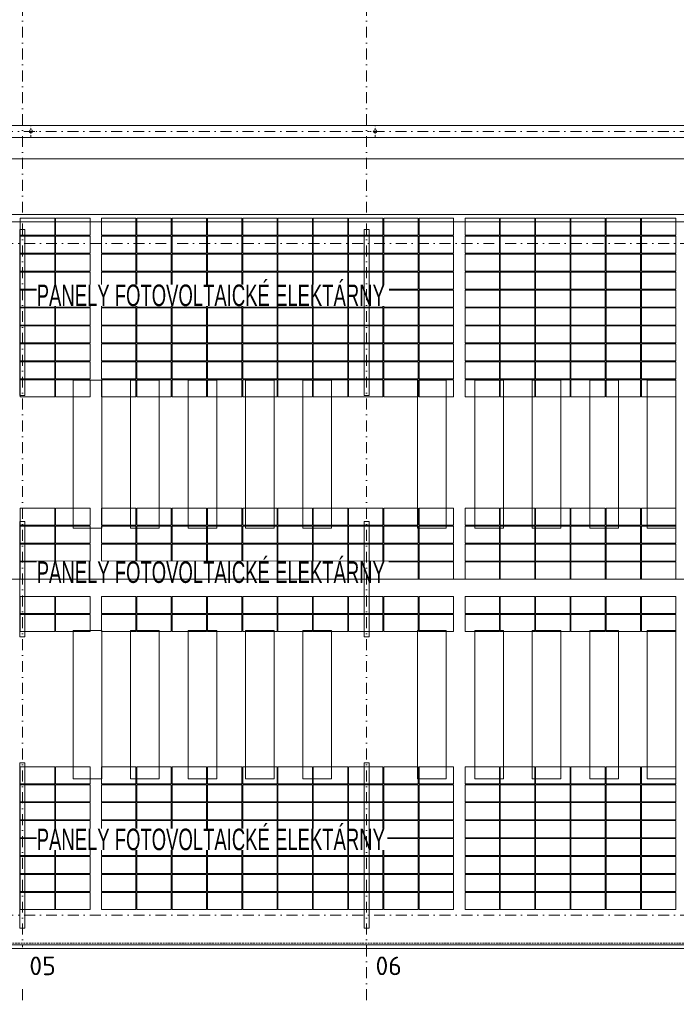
# Model space of a CAD drawing. Header units: millimetres. Extents: x -385852 to 693036, y -525006 to 444206.
# Tile 151 of 156: x 341907 to 364795, y 146890 to 181192. Entities that reach past the tile are written whole.
import ezdxf

# ---------------------------------------------------------------- set-up
doc = ezdxf.new("R2010")
doc.units = ezdxf.units.MM
for name, pattern in [('CENTERX2', [101.6, 63.5, -12.7, 12.7, -12.7]), ('DASHDOT', [25.4, 12.7, -6.35, 0, -6.35]), ('DASHED', [19.05, 12.7, -6.35]), ('HIDDEN', [9.525, 6.35, -3.175])]:
    doc.linetypes.add(name, pattern=pattern)
for name, color, linetype, lineweight in [('A99_FVE', 30, 'Continuous', 5), ('A99_N_kce-pod', 7, 'DASHED', 20), ('A99_N_txt-popis-200', 240, 'Continuous', 5), ('A99_S_kce-demolice', 30, 'Continuous', 20), ('A99_S_kce-pohl', 61, 'Continuous', 5), ('A99_S_osy', 1, 'CENTERX2', 5)]:
    doc.layers.add(name, color=color, linetype=linetype, lineweight=lineweight)
doc.styles.add('ad_popis 100', font='isocpeur.ttf', dxfattribs={"height": 200})
doc.styles.get("Standard").update_dxf_attribs({"font": 'isocpeur.ttf', "width": 0.75})

msp = doc.modelspace()

# ---------------------------------------------------------------- linework, layer by layer
at = {"layer": 'A99_FVE', "lineweight": 5, "ltscale": 2}
for points in [[(343130, 174275), (343130, 173680), (341930, 173680), (341930, 174275)], [(344360, 174275), (344360, 173680), (343160, 173680), (343160, 174275)], [(344760, 174275), (344760, 173680), (345960, 173680), (345960, 174275)], [(345990, 174275), (345990, 173680), (347190, 173680), (347190, 174275)], [(347220, 174275), (347220, 173680), (348420, 173680), (348420, 174275)], [(348450, 174275), (348450, 173680), (349650, 173680), (349650, 174275)], [(349680, 174275), (349680, 173680), (350880, 173680), (350880, 174275)], [(352110, 174275), (352110, 173680), (350910, 173680), (350910, 174275)], [(353340, 174275), (353340, 173680), (352140, 173680), (352140, 174275)], [(354570, 174275), (354570, 173680), (353370, 173680), (353370, 174275)], [(355800, 174275), (355800, 173680), (354600, 173680), (354600, 174275)], [(357030, 174275), (357030, 173680), (355830, 173680), (355830, 174275)], [(357430, 174275), (357430, 173680), (358630, 173680), (358630, 174275)], [(358660, 174275), (358660, 173680), (359860, 173680), (359860, 174275)], [(359890, 174275), (359890, 173680), (361090, 173680), (361090, 174275)], [(361120, 174275), (361120, 173680), (362320, 173680), (362320, 174275)], [(362350, 174275), (362350, 173680), (363550, 173680), (363550, 174275)], [(364780, 174275), (364780, 173680), (363580, 173680), (363580, 174275)], [(343130, 173055), (343130, 173650), (341930, 173650), (341930, 173055)], [(344360, 173055), (344360, 173650), (343160, 173650), (343160, 173055)], [(344760, 173055), (344760, 173650), (345960, 173650), (345960, 173055)], [(345990, 173055), (345990, 173650), (347190, 173650), (347190, 173055)], [(347220, 173055), (347220, 173650), (348420, 173650), (348420, 173055)], [(348450, 173055), (348450, 173650), (349650, 173650), (349650, 173055)], [(349680, 173055), (349680, 173650), (350880, 173650), (350880, 173055)], [(352110, 173055), (352110, 173650), (350910, 173650), (350910, 173055)], [(353340, 173055), (353340, 173650), (352140, 173650), (352140, 173055)], [(354570, 173055), (354570, 173650), (353370, 173650), (353370, 173055)], [(355800, 173055), (355800, 173650), (354600, 173650), (354600, 173055)], [(357030, 173055), (357030, 173650), (355830, 173650), (355830, 173055)], [(357430, 173055), (357430, 173650), (358630, 173650), (358630, 173055)], [(358660, 173055), (358660, 173650), (359860, 173650), (359860, 173055)], [(359890, 173055), (359890, 173650), (361090, 173650), (361090, 173055)], [(361120, 173055), (361120, 173650), (362320, 173650), (362320, 173055)], [(362350, 173055), (362350, 173650), (363550, 173650), (363550, 173055)], [(364780, 173055), (364780, 173650), (363580, 173650), (363580, 173055)], [(343130, 173025), (343130, 172430), (341930, 172430), (341930, 173025)], [(344360, 173025), (344360, 172430), (343160, 172430), (343160, 173025)], [(344760, 173025), (344760, 172430), (345960, 172430), (345960, 173025)], [(345990, 173025), (345990, 172430), (347190, 172430), (347190, 173025)], [(347220, 173025), (347220, 172430), (348420, 172430), (348420, 173025)], [(348450, 173025), (348450, 172430), (349650, 172430), (349650, 173025)], [(349680, 173025), (349680, 172430), (350880, 172430), (350880, 173025)], [(352110, 173025), (352110, 172430), (350910, 172430), (350910, 173025)], [(353340, 173025), (353340, 172430), (352140, 172430), (352140, 173025)], [(354570, 173025), (354570, 172430), (353370, 172430), (353370, 173025)], [(355800, 173025), (355800, 172430), (354600, 172430), (354600, 173025)], [(357030, 173025), (357030, 172430), (355830, 172430), (355830, 173025)], [(357430, 173025), (357430, 172430), (358630, 172430), (358630, 173025)], [(358660, 173025), (358660, 172430), (359860, 172430), (359860, 173025)], [(359890, 173025), (359890, 172430), (361090, 172430), (361090, 173025)], [(361120, 173025), (361120, 172430), (362320, 172430), (362320, 173025)], [(362350, 173025), (362350, 172430), (363550, 172430), (363550, 173025)], [(364780, 173025), (364780, 172430), (363580, 172430), (363580, 173025)], [(343130, 171805), (343130, 172400), (341930, 172400), (341930, 171805)], [(344360, 171805), (344360, 172400), (343160, 172400), (343160, 171805)], [(344760, 171805), (344760, 172400), (345960, 172400), (345960, 171805)], [(345990, 171805), (345990, 172400), (347190, 172400), (347190, 171805)], [(347220, 171805), (347220, 172400), (348420, 172400), (348420, 171805)], [(348450, 171805), (348450, 172400), (349650, 172400), (349650, 171805)], [(349680, 171805), (349680, 172400), (350880, 172400), (350880, 171805)], [(352110, 171805), (352110, 172400), (350910, 172400), (350910, 171805)], [(353340, 171805), (353340, 172400), (352140, 172400), (352140, 171805)], [(354570, 171805), (354570, 172400), (353370, 172400), (353370, 171805)], [(355800, 171805), (355800, 172400), (354600, 172400), (354600, 171805)], [(357030, 171805), (357030, 172400), (355830, 172400), (355830, 171805)], [(357430, 171805), (357430, 172400), (358630, 172400), (358630, 171805)], [(358660, 171805), (358660, 172400), (359860, 172400), (359860, 171805)], [(359890, 171805), (359890, 172400), (361090, 172400), (361090, 171805)], [(361120, 171805), (361120, 172400), (362320, 172400), (362320, 171805)], [(362350, 171805), (362350, 172400), (363550, 172400), (363550, 171805)], [(364780, 171805), (364780, 172400), (363580, 172400), (363580, 171805)], [(343130, 171180), (343130, 171775), (341930, 171775), (341930, 171180)], [(344360, 171180), (344360, 171775), (343160, 171775), (343160, 171180)], [(344760, 171180), (344760, 171775), (345960, 171775), (345960, 171180)], [(345990, 171180), (345990, 171775), (347190, 171775), (347190, 171180)], [(347220, 171180), (347220, 171775), (348420, 171775), (348420, 171180)], [(348450, 171180), (348450, 171775), (349650, 171775), (349650, 171180)], [(349680, 171180), (349680, 171775), (350880, 171775), (350880, 171180)], [(352110, 171180), (352110, 171775), (350910, 171775), (350910, 171180)], [(353340, 171180), (353340, 171775), (352140, 171775), (352140, 171180)], [(354570, 171180), (354570, 171775), (353370, 171775), (353370, 171180)], [(355800, 171180), (355800, 171775), (354600, 171775), (354600, 171180)], [(357030, 171180), (357030, 171775), (355830, 171775), (355830, 171180)], [(357430, 171180), (357430, 171775), (358630, 171775), (358630, 171180)], [(358660, 171180), (358660, 171775), (359860, 171775), (359860, 171180)], [(359890, 171180), (359890, 171775), (361090, 171775), (361090, 171180)], [(361120, 171180), (361120, 171775), (362320, 171775), (362320, 171180)], [(362350, 171180), (362350, 171775), (363550, 171775), (363550, 171180)], [(364780, 171180), (364780, 171775), (363580, 171775), (363580, 171180)], [(343130, 170555), (343130, 171150), (341930, 171150), (341930, 170555)], [(344360, 170555), (344360, 171150), (343160, 171150), (343160, 170555)], [(344760, 170555), (344760, 171150), (345960, 171150), (345960, 170555)], [(345990, 170555), (345990, 171150), (347190, 171150), (347190, 170555)], [(347220, 170555), (347220, 171150), (348420, 171150), (348420, 170555)], [(348450, 170555), (348450, 171150), (349650, 171150), (349650, 170555)], [(349680, 170555), (349680, 171150), (350880, 171150), (350880, 170555)], [(352110, 170555), (352110, 171150), (350910, 171150), (350910, 170555)], [(353340, 170555), (353340, 171150), (352140, 171150), (352140, 170555)], [(354570, 170555), (354570, 171150), (353370, 171150), (353370, 170555)], [(355800, 170555), (355800, 171150), (354600, 171150), (354600, 170555)], [(357030, 170555), (357030, 171150), (355830, 171150), (355830, 170555)], [(357430, 170555), (357430, 171150), (358630, 171150), (358630, 170555)], [(358660, 170555), (358660, 171150), (359860, 171150), (359860, 170555)], [(359890, 170555), (359890, 171150), (361090, 171150), (361090, 170555)], [(361120, 170555), (361120, 171150), (362320, 171150), (362320, 170555)], [(362350, 170555), (362350, 171150), (363550, 171150), (363550, 170555)], [(364780, 170555), (364780, 171150), (363580, 171150), (363580, 170555)], [(343130, 169930), (343130, 170525), (341930, 170525), (341930, 169930)], [(344360, 169930), (344360, 170525), (343160, 170525), (343160, 169930)], [(344760, 169930), (344760, 170525), (345960, 170525), (345960, 169930)], [(345990, 169930), (345990, 170525), (347190, 170525), (347190, 169930)], [(347220, 169930), (347220, 170525), (348420, 170525), (348420, 169930)], [(348450, 169930), (348450, 170525), (349650, 170525), (349650, 169930)], [(349680, 169930), (349680, 170525), (350880, 170525), (350880, 169930)], [(352110, 169930), (352110, 170525), (350910, 170525), (350910, 169930)], [(353340, 169930), (353340, 170525), (352140, 170525), (352140, 169930)], [(354570, 169930), (354570, 170525), (353370, 170525), (353370, 169930)], [(355800, 169930), (355800, 170525), (354600, 170525), (354600, 169930)], [(357030, 169930), (357030, 170525), (355830, 170525), (355830, 169930)], [(357430, 169930), (357430, 170525), (358630, 170525), (358630, 169930)], [(358660, 169930), (358660, 170525), (359860, 170525), (359860, 169930)], [(359890, 169930), (359890, 170525), (361090, 170525), (361090, 169930)], [(361120, 169930), (361120, 170525), (362320, 170525), (362320, 169930)], [(362350, 169930), (362350, 170525), (363550, 170525), (363550, 169930)], [(364780, 169930), (364780, 170525), (363580, 170525), (363580, 169930)], [(343130, 169305), (343130, 169900), (341930, 169900), (341930, 169305)], [(344360, 169305), (344360, 169900), (343160, 169900), (343160, 169305)], [(344760, 169305), (344760, 169900), (345960, 169900), (345960, 169305)], [(345990, 169305), (345990, 169900), (347190, 169900), (347190, 169305)], [(347220, 169305), (347220, 169900), (348420, 169900), (348420, 169305)], [(348450, 169305), (348450, 169900), (349650, 169900), (349650, 169305)], [(349680, 169305), (349680, 169900), (350880, 169900), (350880, 169305)], [(352110, 169305), (352110, 169900), (350910, 169900), (350910, 169305)], [(353340, 169305), (353340, 169900), (352140, 169900), (352140, 169305)], [(354570, 169305), (354570, 169900), (353370, 169900), (353370, 169305)], [(355800, 169305), (355800, 169900), (354600, 169900), (354600, 169305)], [(357030, 169305), (357030, 169900), (355830, 169900), (355830, 169305)], [(357430, 169305), (357430, 169900), (358630, 169900), (358630, 169305)], [(358660, 169305), (358660, 169900), (359860, 169900), (359860, 169305)], [(359890, 169305), (359890, 169900), (361090, 169900), (361090, 169305)], [(361120, 169305), (361120, 169900), (362320, 169900), (362320, 169305)], [(362350, 169305), (362350, 169900), (363550, 169900), (363550, 169305)], [(364780, 169305), (364780, 169900), (363580, 169900), (363580, 169305)], [(343130, 168680), (343130, 169275), (341930, 169275), (341930, 168680)], [(344360, 168680), (344360, 169275), (343160, 169275), (343160, 168680)], [(344760, 168680), (344760, 169275), (345960, 169275), (345960, 168680)], [(345990, 168680), (345990, 169275), (347190, 169275), (347190, 168680)], [(347220, 168680), (347220, 169275), (348420, 169275), (348420, 168680)], [(348450, 168680), (348450, 169275), (349650, 169275), (349650, 168680)], [(349680, 168680), (349680, 169275), (350880, 169275), (350880, 168680)], [(352110, 168680), (352110, 169275), (350910, 169275), (350910, 168680)], [(353340, 168680), (353340, 169275), (352140, 169275), (352140, 168680)], [(354570, 168680), (354570, 169275), (353370, 169275), (353370, 168680)], [(355800, 168680), (355800, 169275), (354600, 169275), (354600, 168680)], [(357030, 168680), (357030, 169275), (355830, 169275), (355830, 168680)], [(357430, 168680), (357430, 169275), (358630, 169275), (358630, 168680)], [(358660, 168680), (358660, 169275), (359860, 169275), (359860, 168680)], [(359890, 168680), (359890, 169275), (361090, 169275), (361090, 168680)], [(361120, 168680), (361120, 169275), (362320, 169275), (362320, 168680)], [(362350, 168680), (362350, 169275), (363550, 169275), (363550, 168680)], [(364780, 168680), (364780, 169275), (363580, 169275), (363580, 168680)], [(343130, 168055), (343130, 168650), (341930, 168650), (341930, 168055)], [(344360, 168055), (344360, 168650), (343160, 168650), (343160, 168055)], [(344760, 168055), (344760, 168650), (345960, 168650), (345960, 168055)], [(345990, 168055), (345990, 168650), (347190, 168650), (347190, 168055)], [(347220, 168055), (347220, 168650), (348420, 168650), (348420, 168055)], [(348450, 168055), (348450, 168650), (349650, 168650), (349650, 168055)], [(349680, 168055), (349680, 168650), (350880, 168650), (350880, 168055)], [(352110, 168055), (352110, 168650), (350910, 168650), (350910, 168055)], [(353340, 168055), (353340, 168650), (352140, 168650), (352140, 168055)], [(354570, 168055), (354570, 168650), (353370, 168650), (353370, 168055)], [(355800, 168055), (355800, 168650), (354600, 168650), (354600, 168055)], [(357030, 168055), (357030, 168650), (355830, 168650), (355830, 168055)], [(357430, 168055), (357430, 168650), (358630, 168650), (358630, 168055)], [(358660, 168055), (358660, 168650), (359860, 168650), (359860, 168055)], [(359890, 168055), (359890, 168650), (361090, 168650), (361090, 168055)], [(361120, 168055), (361120, 168650), (362320, 168650), (362320, 168055)], [(362350, 168055), (362350, 168650), (363550, 168650), (363550, 168055)], [(364780, 168055), (364780, 168650), (363580, 168650), (363580, 168055)], [(343130, 163580), (343130, 164175), (341930, 164175), (341930, 163580)], [(344360, 163580), (344360, 164175), (343160, 164175), (343160, 163580)], [(344760, 163580), (344760, 164175), (345960, 164175), (345960, 163580)], [(345990, 163580), (345990, 164175), (347190, 164175), (347190, 163580)], [(347220, 163580), (347220, 164175), (348420, 164175), (348420, 163580)], [(348450, 163580), (348450, 164175), (349650, 164175), (349650, 163580)], [(349680, 163580), (349680, 164175), (350880, 164175), (350880, 163580)], [(352110, 163580), (352110, 164175), (350910, 164175), (350910, 163580)], [(353340, 163580), (353340, 164175), (352140, 164175), (352140, 163580)], [(354570, 163580), (354570, 164175), (353370, 164175), (353370, 163580)], [(355800, 163580), (355800, 164175), (354600, 164175), (354600, 163580)], [(357030, 163580), (357030, 164175), (355830, 164175), (355830, 163580)], [(357430, 163580), (357430, 164175), (358630, 164175), (358630, 163580)], [(358660, 163580), (358660, 164175), (359860, 164175), (359860, 163580)], [(359890, 163580), (359890, 164175), (361090, 164175), (361090, 163580)], [(361120, 163580), (361120, 164175), (362320, 164175), (362320, 163580)], [(362350, 163580), (362350, 164175), (363550, 164175), (363550, 163580)], [(364780, 163580), (364780, 164175), (363580, 164175), (363580, 163580)], [(343130, 162955), (343130, 163550), (341930, 163550), (341930, 162955)], [(344360, 162955), (344360, 163550), (343160, 163550), (343160, 162955)], [(344760, 162955), (344760, 163550), (345960, 163550), (345960, 162955)], [(345990, 162955), (345990, 163550), (347190, 163550), (347190, 162955)], [(347220, 162955), (347220, 163550), (348420, 163550), (348420, 162955)], [(348450, 162955), (348450, 163550), (349650, 163550), (349650, 162955)], [(349680, 162955), (349680, 163550), (350880, 163550), (350880, 162955)], [(352110, 162955), (352110, 163550), (350910, 163550), (350910, 162955)], [(353340, 162955), (353340, 163550), (352140, 163550), (352140, 162955)], [(354570, 162955), (354570, 163550), (353370, 163550), (353370, 162955)], [(355800, 162955), (355800, 163550), (354600, 163550), (354600, 162955)], [(357030, 162955), (357030, 163550), (355830, 163550), (355830, 162955)], [(357430, 162955), (357430, 163550), (358630, 163550), (358630, 162955)], [(358660, 162955), (358660, 163550), (359860, 163550), (359860, 162955)], [(359890, 162955), (359890, 163550), (361090, 163550), (361090, 162955)], [(361120, 162955), (361120, 163550), (362320, 163550), (362320, 162955)], [(362350, 162955), (362350, 163550), (363550, 163550), (363550, 162955)], [(364780, 162955), (364780, 163550), (363580, 163550), (363580, 162955)], [(343130, 162330), (343130, 162925), (341930, 162925), (341930, 162330)], [(344360, 162330), (344360, 162925), (343160, 162925), (343160, 162330)], [(344760, 162330), (344760, 162925), (345960, 162925), (345960, 162330)], [(345990, 162330), (345990, 162925), (347190, 162925), (347190, 162330)], [(347220, 162330), (347220, 162925), (348420, 162925), (348420, 162330)], [(348450, 162330), (348450, 162925), (349650, 162925), (349650, 162330)], [(349680, 162330), (349680, 162925), (350880, 162925), (350880, 162330)], [(352110, 162330), (352110, 162925), (350910, 162925), (350910, 162330)], [(353340, 162330), (353340, 162925), (352140, 162925), (352140, 162330)], [(354570, 162330), (354570, 162925), (353370, 162925), (353370, 162330)], [(355800, 162330), (355800, 162925), (354600, 162925), (354600, 162330)], [(357030, 162330), (357030, 162925), (355830, 162925), (355830, 162330)], [(357430, 162330), (357430, 162925), (358630, 162925), (358630, 162330)], [(358660, 162330), (358660, 162925), (359860, 162925), (359860, 162330)], [(359890, 162330), (359890, 162925), (361090, 162925), (361090, 162330)], [(361120, 162330), (361120, 162925), (362320, 162925), (362320, 162330)], [(362350, 162330), (362350, 162925), (363550, 162925), (363550, 162330)], [(364780, 162330), (364780, 162925), (363580, 162925), (363580, 162330)], [(343130, 161705), (343130, 162300), (341930, 162300), (341930, 161705)], [(344360, 161705), (344360, 162300), (343160, 162300), (343160, 161705)], [(344760, 161705), (344760, 162300), (345960, 162300), (345960, 161705)], [(345990, 161705), (345990, 162300), (347190, 162300), (347190, 161705)], [(347220, 161705), (347220, 162300), (348420, 162300), (348420, 161705)], [(348450, 161705), (348450, 162300), (349650, 162300), (349650, 161705)], [(349680, 161705), (349680, 162300), (350880, 162300), (350880, 161705)], [(352110, 161705), (352110, 162300), (350910, 162300), (350910, 161705)], [(353340, 161705), (353340, 162300), (352140, 162300), (352140, 161705)], [(354570, 161705), (354570, 162300), (353370, 162300), (353370, 161705)], [(355800, 161705), (355800, 162300), (354600, 162300), (354600, 161705)], [(357030, 161705), (357030, 162300), (355830, 162300), (355830, 161705)], [(357430, 161705), (357430, 162300), (358630, 162300), (358630, 161705)], [(358660, 161705), (358660, 162300), (359860, 162300), (359860, 161705)], [(359890, 161705), (359890, 162300), (361090, 162300), (361090, 161705)], [(361120, 161705), (361120, 162300), (362320, 162300), (362320, 161705)], [(362350, 161705), (362350, 162300), (363550, 162300), (363550, 161705)], [(364780, 161705), (364780, 162300), (363580, 162300), (363580, 161705)], [(343130, 160500), (343130, 161095), (341930, 161095), (341930, 160500)], [(344360, 160500), (344360, 161095), (343160, 161095), (343160, 160500)], [(344760, 160500), (344760, 161095), (345960, 161095), (345960, 160500)], [(345990, 160500), (345990, 161095), (347190, 161095), (347190, 160500)], [(347220, 160500), (347220, 161095), (348420, 161095), (348420, 160500)], [(348450, 160500), (348450, 161095), (349650, 161095), (349650, 160500)], [(349680, 160500), (349680, 161095), (350880, 161095), (350880, 160500)], [(352110, 160500), (352110, 161095), (350910, 161095), (350910, 160500)], [(353340, 160500), (353340, 161095), (352140, 161095), (352140, 160500)], [(354570, 160500), (354570, 161095), (353370, 161095), (353370, 160500)], [(355800, 160500), (355800, 161095), (354600, 161095), (354600, 160500)], [(357030, 160500), (357030, 161095), (355830, 161095), (355830, 160500)], [(357430, 160500), (357430, 161095), (358630, 161095), (358630, 160500)], [(358660, 160500), (358660, 161095), (359860, 161095), (359860, 160500)], [(359890, 160500), (359890, 161095), (361090, 161095), (361090, 160500)], [(361120, 160500), (361120, 161095), (362320, 161095), (362320, 160500)], [(362350, 160500), (362350, 161095), (363550, 161095), (363550, 160500)], [(364780, 160500), (364780, 161095), (363580, 161095), (363580, 160500)], [(343130, 159875), (343130, 160470), (341930, 160470), (341930, 159875)], [(344360, 159875), (344360, 160470), (343160, 160470), (343160, 159875)], [(344760, 159875), (344760, 160470), (345960, 160470), (345960, 159875)], [(345990, 159875), (345990, 160470), (347190, 160470), (347190, 159875)], [(347220, 159875), (347220, 160470), (348420, 160470), (348420, 159875)], [(348450, 159875), (348450, 160470), (349650, 160470), (349650, 159875)], [(349680, 159875), (349680, 160470), (350880, 160470), (350880, 159875)], [(352110, 159875), (352110, 160470), (350910, 160470), (350910, 159875)], [(353340, 159875), (353340, 160470), (352140, 160470), (352140, 159875)], [(354570, 159875), (354570, 160470), (353370, 160470), (353370, 159875)], [(355800, 159875), (355800, 160470), (354600, 160470), (354600, 159875)], [(357030, 159875), (357030, 160470), (355830, 160470), (355830, 159875)], [(357430, 159875), (357430, 160470), (358630, 160470), (358630, 159875)], [(358660, 159875), (358660, 160470), (359860, 160470), (359860, 159875)], [(359890, 159875), (359890, 160470), (361090, 160470), (361090, 159875)], [(361120, 159875), (361120, 160470), (362320, 160470), (362320, 159875)], [(362350, 159875), (362350, 160470), (363550, 160470), (363550, 159875)], [(364780, 159875), (364780, 160470), (363580, 160470), (363580, 159875)], [(343130, 155165), (343130, 154570), (341930, 154570), (341930, 155165)], [(344360, 155165), (344360, 154570), (343160, 154570), (343160, 155165)], [(344760, 155165), (344760, 154570), (345960, 154570), (345960, 155165)], [(345990, 155165), (345990, 154570), (347190, 154570), (347190, 155165)], [(347220, 155165), (347220, 154570), (348420, 154570), (348420, 155165)], [(348450, 155165), (348450, 154570), (349650, 154570), (349650, 155165)], [(349680, 155165), (349680, 154570), (350880, 154570), (350880, 155165)], [(352110, 155165), (352110, 154570), (350910, 154570), (350910, 155165)], [(353340, 155165), (353340, 154570), (352140, 154570), (352140, 155165)], [(354570, 155165), (354570, 154570), (353370, 154570), (353370, 155165)], [(355800, 155165), (355800, 154570), (354600, 154570), (354600, 155165)], [(357030, 155165), (357030, 154570), (355830, 154570), (355830, 155165)], [(357430, 155165), (357430, 154570), (358630, 154570), (358630, 155165)], [(358660, 155165), (358660, 154570), (359860, 154570), (359860, 155165)], [(359890, 155165), (359890, 154570), (361090, 154570), (361090, 155165)], [(361120, 155165), (361120, 154570), (362320, 154570), (362320, 155165)], [(362350, 155165), (362350, 154570), (363550, 154570), (363550, 155165)], [(364780, 155165), (364780, 154570), (363580, 154570), (363580, 155165)], [(343130, 153945), (343130, 154540), (341930, 154540), (341930, 153945)], [(344360, 153945), (344360, 154540), (343160, 154540), (343160, 153945)], [(344760, 153945), (344760, 154540), (345960, 154540), (345960, 153945)], [(345990, 153945), (345990, 154540), (347190, 154540), (347190, 153945)], [(347220, 153945), (347220, 154540), (348420, 154540), (348420, 153945)], [(348450, 153945), (348450, 154540), (349650, 154540), (349650, 153945)], [(349680, 153945), (349680, 154540), (350880, 154540), (350880, 153945)], [(352110, 153945), (352110, 154540), (350910, 154540), (350910, 153945)], [(353340, 153945), (353340, 154540), (352140, 154540), (352140, 153945)], [(354570, 153945), (354570, 154540), (353370, 154540), (353370, 153945)], [(355800, 153945), (355800, 154540), (354600, 154540), (354600, 153945)], [(357030, 153945), (357030, 154540), (355830, 154540), (355830, 153945)], [(357430, 153945), (357430, 154540), (358630, 154540), (358630, 153945)], [(358660, 153945), (358660, 154540), (359860, 154540), (359860, 153945)], [(359890, 153945), (359890, 154540), (361090, 154540), (361090, 153945)], [(361120, 153945), (361120, 154540), (362320, 154540), (362320, 153945)], [(362350, 153945), (362350, 154540), (363550, 154540), (363550, 153945)], [(364780, 153945), (364780, 154540), (363580, 154540), (363580, 153945)], [(343130, 153320), (343130, 153915), (341930, 153915), (341930, 153320)], [(344360, 153320), (344360, 153915), (343160, 153915), (343160, 153320)], [(344760, 153320), (344760, 153915), (345960, 153915), (345960, 153320)], [(345990, 153320), (345990, 153915), (347190, 153915), (347190, 153320)], [(347220, 153320), (347220, 153915), (348420, 153915), (348420, 153320)], [(348450, 153320), (348450, 153915), (349650, 153915), (349650, 153320)], [(349680, 153320), (349680, 153915), (350880, 153915), (350880, 153320)], [(352110, 153320), (352110, 153915), (350910, 153915), (350910, 153320)], [(353340, 153320), (353340, 153915), (352140, 153915), (352140, 153320)], [(354570, 153320), (354570, 153915), (353370, 153915), (353370, 153320)], [(355800, 153320), (355800, 153915), (354600, 153915), (354600, 153320)], [(357030, 153320), (357030, 153915), (355830, 153915), (355830, 153320)], [(357430, 153320), (357430, 153915), (358630, 153915), (358630, 153320)], [(358660, 153320), (358660, 153915), (359860, 153915), (359860, 153320)], [(359890, 153320), (359890, 153915), (361090, 153915), (361090, 153320)], [(361120, 153320), (361120, 153915), (362320, 153915), (362320, 153320)], [(362350, 153320), (362350, 153915), (363550, 153915), (363550, 153320)], [(364780, 153320), (364780, 153915), (363580, 153915), (363580, 153320)], [(343130, 152695), (343130, 153290), (341930, 153290), (341930, 152695)], [(344360, 152695), (344360, 153290), (343160, 153290), (343160, 152695)], [(344760, 152695), (344760, 153290), (345960, 153290), (345960, 152695)], [(345990, 152695), (345990, 153290), (347190, 153290), (347190, 152695)], [(347220, 152695), (347220, 153290), (348420, 153290), (348420, 152695)], [(348450, 152695), (348450, 153290), (349650, 153290), (349650, 152695)], [(349680, 152695), (349680, 153290), (350880, 153290), (350880, 152695)], [(352110, 152695), (352110, 153290), (350910, 153290), (350910, 152695)], [(353340, 152695), (353340, 153290), (352140, 153290), (352140, 152695)], [(354570, 152695), (354570, 153290), (353370, 153290), (353370, 152695)], [(355800, 152695), (355800, 153290), (354600, 153290), (354600, 152695)], [(357030, 152695), (357030, 153290), (355830, 153290), (355830, 152695)], [(357430, 152695), (357430, 153290), (358630, 153290), (358630, 152695)], [(358660, 152695), (358660, 153290), (359860, 153290), (359860, 152695)], [(359890, 152695), (359890, 153290), (361090, 153290), (361090, 152695)], [(361120, 152695), (361120, 153290), (362320, 153290), (362320, 152695)], [(362350, 152695), (362350, 153290), (363550, 153290), (363550, 152695)], [(364780, 152695), (364780, 153290), (363580, 153290), (363580, 152695)], [(343130, 152070), (343130, 152665), (341930, 152665), (341930, 152070)], [(344360, 152070), (344360, 152665), (343160, 152665), (343160, 152070)], [(344760, 152070), (344760, 152665), (345960, 152665), (345960, 152070)], [(345990, 152070), (345990, 152665), (347190, 152665), (347190, 152070)], [(347220, 152070), (347220, 152665), (348420, 152665), (348420, 152070)], [(348450, 152070), (348450, 152665), (349650, 152665), (349650, 152070)], [(349680, 152070), (349680, 152665), (350880, 152665), (350880, 152070)], [(352110, 152070), (352110, 152665), (350910, 152665), (350910, 152070)], [(353340, 152070), (353340, 152665), (352140, 152665), (352140, 152070)], [(354570, 152070), (354570, 152665), (353370, 152665), (353370, 152070)], [(355800, 152070), (355800, 152665), (354600, 152665), (354600, 152070)], [(357030, 152070), (357030, 152665), (355830, 152665), (355830, 152070)], [(357430, 152070), (357430, 152665), (358630, 152665), (358630, 152070)], [(358660, 152070), (358660, 152665), (359860, 152665), (359860, 152070)], [(359890, 152070), (359890, 152665), (361090, 152665), (361090, 152070)], [(361120, 152070), (361120, 152665), (362320, 152665), (362320, 152070)], [(362350, 152070), (362350, 152665), (363550, 152665), (363550, 152070)], [(364780, 152070), (364780, 152665), (363580, 152665), (363580, 152070)], [(343130, 151445), (343130, 152040), (341930, 152040), (341930, 151445)], [(344360, 151445), (344360, 152040), (343160, 152040), (343160, 151445)], [(344760, 151445), (344760, 152040), (345960, 152040), (345960, 151445)], [(345990, 151445), (345990, 152040), (347190, 152040), (347190, 151445)], [(347220, 151445), (347220, 152040), (348420, 152040), (348420, 151445)], [(348450, 151445), (348450, 152040), (349650, 152040), (349650, 151445)], [(349680, 151445), (349680, 152040), (350880, 152040), (350880, 151445)], [(352110, 151445), (352110, 152040), (350910, 152040), (350910, 151445)], [(353340, 151445), (353340, 152040), (352140, 152040), (352140, 151445)], [(354570, 151445), (354570, 152040), (353370, 152040), (353370, 151445)], [(355800, 151445), (355800, 152040), (354600, 152040), (354600, 151445)], [(357030, 151445), (357030, 152040), (355830, 152040), (355830, 151445)], [(357430, 151445), (357430, 152040), (358630, 152040), (358630, 151445)], [(358660, 151445), (358660, 152040), (359860, 152040), (359860, 151445)], [(359890, 151445), (359890, 152040), (361090, 152040), (361090, 151445)], [(361120, 151445), (361120, 152040), (362320, 152040), (362320, 151445)], [(362350, 151445), (362350, 152040), (363550, 152040), (363550, 151445)], [(364780, 151445), (364780, 152040), (363580, 152040), (363580, 151445)], [(343130, 150820), (343130, 151415), (341930, 151415), (341930, 150820)], [(344360, 150820), (344360, 151415), (343160, 151415), (343160, 150820)], [(344760, 150820), (344760, 151415), (345960, 151415), (345960, 150820)], [(345990, 150820), (345990, 151415), (347190, 151415), (347190, 150820)], [(347220, 150820), (347220, 151415), (348420, 151415), (348420, 150820)], [(348450, 150820), (348450, 151415), (349650, 151415), (349650, 150820)], [(349680, 150820), (349680, 151415), (350880, 151415), (350880, 150820)], [(352110, 150820), (352110, 151415), (350910, 151415), (350910, 150820)], [(353340, 150820), (353340, 151415), (352140, 151415), (352140, 150820)], [(354570, 150820), (354570, 151415), (353370, 151415), (353370, 150820)], [(355800, 150820), (355800, 151415), (354600, 151415), (354600, 150820)], [(357030, 150820), (357030, 151415), (355830, 151415), (355830, 150820)], [(357430, 150820), (357430, 151415), (358630, 151415), (358630, 150820)], [(358660, 150820), (358660, 151415), (359860, 151415), (359860, 150820)], [(359890, 150820), (359890, 151415), (361090, 151415), (361090, 150820)], [(361120, 150820), (361120, 151415), (362320, 151415), (362320, 150820)], [(362350, 150820), (362350, 151415), (363550, 151415), (363550, 150820)], [(364780, 150820), (364780, 151415), (363580, 151415), (363580, 150820)], [(343130, 150195), (343130, 150790), (341930, 150790), (341930, 150195)], [(344360, 150195), (344360, 150790), (343160, 150790), (343160, 150195)], [(344760, 150195), (344760, 150790), (345960, 150790), (345960, 150195)], [(345990, 150195), (345990, 150790), (347190, 150790), (347190, 150195)], [(347220, 150195), (347220, 150790), (348420, 150790), (348420, 150195)], [(348450, 150195), (348450, 150790), (349650, 150790), (349650, 150195)], [(349680, 150195), (349680, 150790), (350880, 150790), (350880, 150195)], [(352110, 150195), (352110, 150790), (350910, 150790), (350910, 150195)], [(353340, 150195), (353340, 150790), (352140, 150790), (352140, 150195)], [(354570, 150195), (354570, 150790), (353370, 150790), (353370, 150195)], [(355800, 150195), (355800, 150790), (354600, 150790), (354600, 150195)], [(357030, 150195), (357030, 150790), (355830, 150790), (355830, 150195)], [(357430, 150195), (357430, 150790), (358630, 150790), (358630, 150195)], [(358660, 150195), (358660, 150790), (359860, 150790), (359860, 150195)], [(359890, 150195), (359890, 150790), (361090, 150790), (361090, 150195)], [(361120, 150195), (361120, 150790), (362320, 150790), (362320, 150195)], [(362350, 150195), (362350, 150790), (363550, 150790), (363550, 150195)], [(364780, 150195), (364780, 150790), (363580, 150790), (363580, 150195)]]:
    msp.add_lwpolyline(points, close=True, dxfattribs=at)
at = {"layer": 'A99_FVE', "linetype": 'Continuous', "lineweight": 15, "ltscale": 2}
for points in [[(341915, 173885), (342085, 173885), (342085, 168100), (341915, 168100)], [(341915, 163710), (342085, 163710), (342085, 159695), (341915, 159695)], [(341915, 155305), (342085, 155305), (342085, 149540), (341915, 149540)]]:
    msp.add_lwpolyline(points, close=True, dxfattribs=at)
at = {"layer": 'A99_S_kce-demolice', "linetype": 'Continuous', "lineweight": 9}
for points in [[(343775, 168635), (344775, 168635), (344775, 163475), (343775, 163475)], [(345775, 168635), (346775, 168635), (346775, 163475), (345775, 163475)], [(347775, 168635), (348775, 168635), (348775, 163475), (347775, 163475)], [(349775, 168635), (350775, 168635), (350775, 163475), (349775, 163475)], [(351775, 168635), (352775, 168635), (352775, 163475), (351775, 163475)], [(355775, 168635), (356775, 168635), (356775, 163475), (355775, 163475)], [(357775, 168635), (358775, 168635), (358775, 163475), (357775, 163475)], [(359775, 168635), (360775, 168635), (360775, 163475), (359775, 163475)], [(361775, 168635), (362775, 168635), (362775, 163475), (361775, 163475)], [(363775, 168635), (364775, 168635), (364775, 163475), (363775, 163475)], [(343775, 159910), (344775, 159910), (344775, 154750), (343775, 154750)], [(345775, 159910), (346775, 159910), (346775, 154750), (345775, 154750)], [(347775, 159910), (348775, 159910), (348775, 154750), (347775, 154750)], [(349775, 159910), (350775, 159910), (350775, 154750), (349775, 154750)], [(351775, 159910), (352775, 159910), (352775, 154750), (351775, 154750)], [(355775, 159910), (356775, 159910), (356775, 154750), (355775, 154750)], [(357775, 159910), (358775, 159910), (358775, 154750), (357775, 154750)], [(359775, 159910), (360775, 159910), (360775, 154750), (359775, 154750)], [(361775, 159910), (362775, 159910), (362775, 154750), (361775, 154750)], [(363775, 159910), (364775, 159910), (364775, 154750), (363775, 154750)]]:
    msp.add_lwpolyline(points, close=True, dxfattribs=at)
at = {"layer": 'A99_S_kce-pohl', "linetype": 'Continuous', "ltscale": 25}
for points in [[(450690, 177090), (450690, 177510), (306000, 177510), (306000, 177090)], [(438550, 174145), (438550, 174410), (308010, 174410), (308010, 174145)]]:
    msp.add_lwpolyline(points, close=True, dxfattribs=at)
at = {"layer": 'A99_S_kce-pohl', "linetype": 'DASHDOT', "lineweight": 5, "ltscale": 5}
for points in [[(342300, 177100), (342300, 177500)], [(342300, 177100), (342300, 177500)], [(354300, 177100), (354300, 177500)], [(354300, 177100), (354300, 177500)], [(342100, 177300), (342500, 177300)], [(342100, 177300), (342500, 177300)], [(354100, 177300), (354500, 177300)], [(354100, 177300), (354500, 177300)]]:
    msp.add_lwpolyline(points, dxfattribs=at)
at = {"layer": 'A99_S_kce-pohl', "linetype": 'Continuous', "lineweight": 9}
msp.add_lwpolyline([(438875.5457, 176350), (305450, 176350)], dxfattribs=at)
at = {"layer": 'A99_S_kce-pohl', "linetype": 'Continuous'}
for centre in [(342300, 177300), (342300, 177300), (354300, 177300), (354300, 177300)]:
    msp.add_circle(centre, 60, dxfattribs=at)
at = {"layer": 'A99_S_osy', "linetype": 'DASHDOT', "lineweight": 5, "ltscale": 30}
for points in [[(342000, 250300), (342000, 146890)], [(477325, 177300), (304375, 177300)], [(452950, 173400), (297340, 173400)], [(452950, 150000), (297355, 150000)]]:
    msp.add_lwpolyline(points, dxfattribs=at)

# ---------------------------------------------------------------- texts
at = {"layer": 'A99_N_txt-popis-200', "color": 1, "lineweight": 0, "insert": (354310, 148555), "char_height": 650, "attachment_point": 1, "style": 'ad_popis 100'}
msp.add_mtext_dynamic_manual_height_columns('06', width=832.5, gutter_width=1000, heights=[0], dxfattribs=at)

# ---------------------------------------------------------------- next in the draw order: texts
at = {"layer": 'A99_FVE', "char_height": 750, "attachment_point": 1, "bg_fill": 3, "box_fill_scale": 1, "bg_fill_color": 256, "bg_fill_transparency": 0}
for insert, width in [((342500, 171965), 12280), ((342500, 162320), 12270), ((342500, 153010), 12225)]:
    msp.add_mtext('{\\fArial Narrow|b0|i0|c238|p34;PANELY\\C1; \\C256;FOTOVOLTAICKÉ ELEKTÁRNY}', dxfattribs=dict(at, insert=insert, width=width))

# ---------------------------------------------------------------- next in the draw order: linework, layer by layer
at = {"layer": 'A99_FVE', "linetype": 'Continuous', "lineweight": 15, "ltscale": 2}
for points in [[(353915, 173885), (354085, 173885), (354085, 168100), (353915, 168100)], [(353915, 163710), (354085, 163710), (354085, 159695), (353915, 159695)], [(353915, 155305), (354085, 155305), (354085, 149540), (353915, 149540)]]:
    msp.add_lwpolyline(points, close=True, dxfattribs=at)
at = {"layer": 'A99_S_kce-pohl', "linetype": 'Continuous', "ltscale": 25}
msp.add_lwpolyline([(307330, 174440), (299400, 174440), (299400, 148960), (438875.5457, 148960), (438875.5457, 176350)], dxfattribs=at)
at = {"layer": 'A99_S_kce-pohl', "linetype": 'Continuous'}
msp.add_lwpolyline([(438875.5457, 161700), (299400, 161700)], dxfattribs=at)
at = {"layer": 'A99_S_osy', "linetype": 'DASHDOT', "lineweight": 5, "ltscale": 30}
msp.add_lwpolyline([(354000, 250300), (354000, 146890)], dxfattribs=at)

# ---------------------------------------------------------------- next in the draw order: texts
at = {"layer": 'A99_N_txt-popis-200', "color": 1, "lineweight": 0, "insert": (342245.1495, 148555), "char_height": 650, "attachment_point": 1, "style": 'ad_popis 100', "bg_fill": 2}
msp.add_mtext_dynamic_manual_height_columns('05', width=832.5, gutter_width=1000, heights=[0], dxfattribs=at)

# ---------------------------------------------------------------- next in the draw order: linework, layer by layer
at = {"layer": 'A99_N_kce-pod', "linetype": 'HIDDEN', "lineweight": 5, "ltscale": 10}
msp.add_lwpolyline([(438875.5457, 149020), (299400, 149020)], dxfattribs=at)
at = {"layer": 'A99_S_kce-pohl', "linetype": 'Continuous'}
msp.add_lwpolyline([(438875.5457, 148830), (299400, 148830)], dxfattribs=at)

doc.saveas('drawing.dxf')
